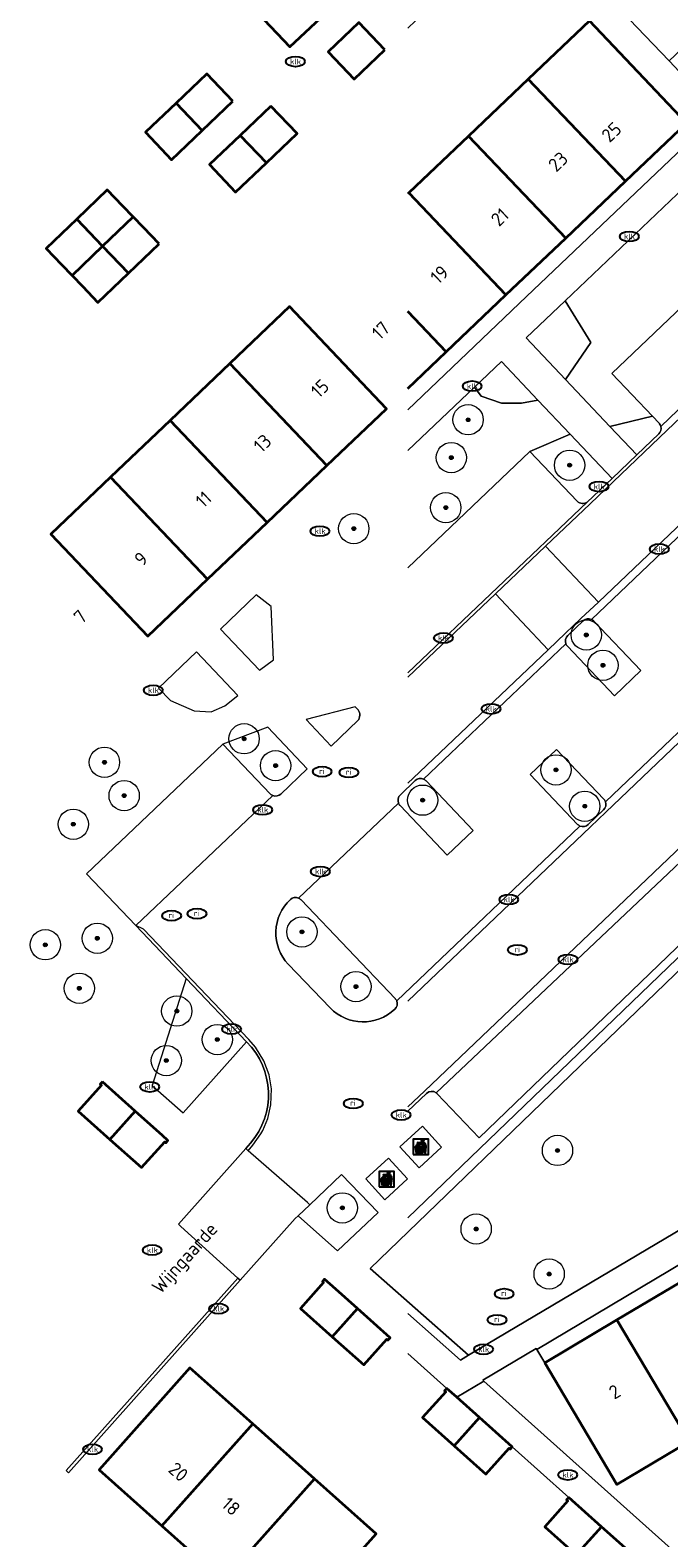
# Model space of a CAD drawing. Header units: metres. Extents: x 103671 to 105190, y 427150 to 429171.
# Tile 12 of 256: x 103671 to 103714, y 427369 to 427469. Entities that reach past the tile are written whole.
import ezdxf
from ezdxf.enums import TextEntityAlignment as Align

# ---------------------------------------------------------------- set-up
doc = ezdxf.new("R2010")
doc.units = ezdxf.units.M
for name, color, linetype, lineweight in [('B-WE-GR-BEPLANTING_CULTUUR_HEESTERS-GV', 253, 'Continuous', 18), ('B-WE-GR-BOOM-S', 253, 'Continuous', 25), ('B-WE-GR-HAAG-GV', 253, 'Continuous', 13), ('B-WE-IE-AFVAL APART PLAATS-S', 253, 'Continuous', 25), ('B-WE-IE-MEUBILAIR-S', 253, 'Continuous', 25), ('B-WE-OG-BEBOUWING-GV', 253, 'Continuous', 35), ('B-WE-OG-BEBOUWING-T18', 7, 'Continuous', 18), ('B-WE-OG-TERREIN_BEGROEID-GV', 253, 'Continuous', 18), ('B-WE-OG-TERREIN_ERF-GV', 253, 'Continuous', 18), ('B-WE-OG-TOPOGRAFIE-T18', 7, 'Continuous', 18), ('B-WE-VH-GESLOTENVERHARDING_BETON-GV', 253, 'Continuous', 18), ('B-WE-VH-ONVERHARD_ZAND-GV', 253, 'Continuous', 18), ('B-WE-VH-OPENVERHARDING-GV', 253, 'Continuous', 18), ('B-WE-VH-OPENVERHARDING_BETONSTRAATSTEEN-GV', 253, 'Continuous', 18), ('B-WE-VH-OPENVERHARDING_TEGEL-GV', 253, 'Continuous', 18)]:
    doc.layers.add(name, color=color, linetype=linetype, lineweight=lineweight)
doc.styles.add('NLCS-ISO', font='NLCS-ISO.ttf')
doc.styles.add('NLCS-ISO-M500-T18', font='NLCS-ISO.ttf', dxfattribs={"height": 0.9})

# ---------------------------------------------------------------- blocks, each defined once
blk = doc.blocks.new('SIE-AFVAL APART PLAATS-SO')
h = blk.add_hatch(color=256)
h.dxf.hatch_style = 1
h.paths.add_polyline_path([(-0.09, 0.07), (-1.76, 0.07, 0.819081), (-1.79, -0.09), (-1.4, -2.19, 0.36153), (-1.37, -2.21), (-0.47, -2.21, 0.36153), (-0.44, -2.19), (-0.05, -0.09, 0.819081)])
h.paths.add_polyline_path([(-0.16, -0.1), (-0.2, -0.33), (-0.49, -0.33), (-0.47, -0.1)], flags=16)
h.paths.add_polyline_path([(-0.55, -0.1), (-0.58, -0.33), (-0.87, -0.33), (-0.87, -0.1)], flags=16)
h.paths.add_polyline_path([(-0.22, -0.42), (-0.27, -0.73), (-0.53, -0.73), (-0.5, -0.42)], flags=16)
h.paths.add_polyline_path([(-0.58, -0.42), (-0.61, -0.73), (-0.87, -0.73), (-0.87, -0.42)], flags=16)
h.paths.add_polyline_path([(-0.95, -0.1), (-0.95, -0.33), (-1.27, -0.33), (-1.29, -0.1)], flags=16)
h.paths.add_polyline_path([(-0.95, -0.42), (-0.95, -0.73), (-1.23, -0.73), (-1.26, -0.42)], flags=16)
h.paths.add_polyline_path([(-0.29, -0.83), (-0.34, -1.09), (-0.56, -1.09), (-0.54, -0.83)], flags=16)
h.paths.add_polyline_path([(-0.62, -0.83), (-0.65, -1.09), (-0.87, -1.09), (-0.87, -0.83)], flags=16)
h.paths.add_polyline_path([(-0.95, -0.83), (-0.95, -1.09), (-1.2, -1.09), (-1.22, -0.83)], flags=16)
h.paths.add_polyline_path([(-1.35, -0.33), (-1.64, -0.33), (-1.69, -0.1), (-1.37, -0.1)], flags=16)
h.paths.add_polyline_path([(-1.34, -0.42), (-1.31, -0.73), (-1.57, -0.73), (-1.63, -0.42)], flags=16)
h.paths.add_polyline_path([(-0.36, -1.18), (-0.41, -1.44), (-0.6, -1.44), (-0.57, -1.18)], flags=16)
h.paths.add_polyline_path([(-0.65, -1.18), (-0.68, -1.44), (-0.87, -1.44), (-0.87, -1.18)], flags=16)
h.paths.add_polyline_path([(-1.3, -0.83), (-1.28, -1.09), (-1.5, -1.09), (-1.55, -0.83)], flags=16)
h.paths.add_polyline_path([(-0.95, -1.18), (-0.95, -1.44), (-1.17, -1.44), (-1.19, -1.18)], flags=16)
h.paths.add_polyline_path([(-0.42, -1.53), (-0.47, -1.79), (-0.63, -1.79), (-0.6, -1.53)], flags=16)
h.paths.add_polyline_path([(-1.27, -1.18), (-1.25, -1.44), (-1.44, -1.44), (-1.49, -1.18)], flags=16)
h.paths.add_polyline_path([(-0.69, -1.53), (-0.71, -1.79), (-0.87, -1.79), (-0.87, -1.53)], flags=16)
h.paths.add_polyline_path([(-0.95, -1.53), (-0.95, -1.79), (-1.13, -1.79), (-1.16, -1.53)], flags=16)
h.paths.add_polyline_path([(-1.24, -1.53), (-1.22, -1.79), (-1.37, -1.79), (-1.42, -1.53)], flags=16)
h.paths.add_polyline_path([(-0.49, -1.89), (-0.53, -2.13), (-0.66, -2.13), (-0.64, -1.89)], flags=16)
h.paths.add_polyline_path([(-0.72, -1.89), (-0.74, -2.13), (-0.87, -2.13), (-0.87, -1.89)], flags=16)
h.paths.add_polyline_path([(-0.95, -1.89), (-0.95, -2.13), (-1.1, -2.13), (-1.12, -1.89)], flags=16)
h.paths.add_polyline_path([(-1.21, -1.89), (-1.18, -2.13), (-1.31, -2.13), (-1.35, -1.89)], flags=16)
h.paths.add_polyline_path([(-0.19, 0.78, -0.01173), (-0.3, 0.78, -0.148797), (-0.42, 1.03, -0.136076), (-0.69, 0.87), (-0.78, 0.85, -0.038293), (-1.14, 0.96), (-1.19, 0.81, -0.243822), (-1.56, 0.45, 0.344326), (-1, 0.22, -0.139345), (-0.6, 0.22, 0.618436), (-0.56, 0.27, -0.441494), (-0.47, 0.44, 0.309048)])
h.paths.add_polyline_path([(-0.49, 0.51, 0.351556), (-0.64, 0.31, 0.121061), (-1.02, 0.29, -0.288745), (-1.45, 0.42, 0.203599), (-1.12, 0.79), (-1.09, 0.87, 0.083075), (-0.28, 0.71, -0.242261)], flags=16)
h.paths.add_polyline_path([(-0.4, 0.79, -0.023345), (-0.63, 0.82, 0.07081), (-0.46, 0.9, 0.059965)], flags=16)
h.paths.add_polyline_path([(1.12, 1.48), (-1.07, 1.48, 0.860559), (-1.08, 1.42), (0.29, 1, -0.146703), (0.53, 0.28, 0.421968), (0.56, 0.25), (1.6, 0.31, 0.450293), (1.63, 0.34, 0.122241)])
h.paths.add_polyline_path([(0.26, 1.93, 1), (1.07, 1.93, 1)])
h.paths.add_polyline_path([(1.65, 0.15, 0.429303), (1.62, 0.18), (0.55, 0.23, 0.38429), (0.51, 0.2), (0.16, -2.16, 0.83726), (0.22, -2.18), (0.99, -0.78, -0.688204), (1.05, -0.78), (1.36, -2.14, 0.84934), (1.42, -2.14)])
for p, q in [((-0.09, 0.07), (-1.76, 0.07)), ((-1.4, -2.19), (-1.79, -0.09)), ((-1.37, -0.1), (-1.69, -0.1)), ((-1.64, -0.33), (-1.69, -0.1)), ((-1.64, -0.33), (-1.35, -0.33)), ((-1.63, -0.42), (-1.34, -0.42)), ((-1.57, -0.73), (-1.63, -0.42)), ((-1.57, -0.73), (-1.31, -0.73)), ((-1.55, -0.83), (-1.3, -0.83)), ((-1.5, -1.09), (-1.55, -0.83)), ((-1.5, -1.09), (-1.28, -1.09)), ((-1.49, -1.18), (-1.27, -1.18)), ((-1.44, -1.44), (-1.49, -1.18)), ((-1.44, -1.44), (-1.25, -1.44)), ((-1.42, -1.53), (-1.24, -1.53)), ((-1.37, -1.79), (-1.42, -1.53)), ((-1.37, -1.79), (-1.22, -1.79)), ((-1.37, -2.21), (-0.47, -2.21)), ((-1.31, -2.13), (-1.35, -1.89)), ((-1.35, -1.89), (-1.21, -1.89)), ((-1.31, -2.13), (-1.18, -2.13)), ((-0.95, -0.1), (-1.29, -0.1)), ((-1.27, -0.33), (-0.95, -0.33)), ((-1.26, -0.42), (-0.95, -0.42)), ((-1.23, -0.73), (-0.95, -0.73)), ((-1.22, -0.83), (-0.95, -0.83)), ((-1.2, -1.09), (-0.95, -1.09)), ((-1.19, -1.18), (-0.95, -1.18)), ((-1.17, -1.44), (-0.95, -1.44)), ((-1.16, -1.53), (-0.95, -1.53)), ((-1.13, -1.79), (-0.95, -1.79)), ((-1.12, -1.89), (-0.95, -1.89)), ((-1.1, -2.13), (-0.95, -2.13)), ((-0.95, -0.1), (-0.95, -0.33)), ((-0.95, -0.42), (-0.95, -0.73)), ((-0.95, -0.83), (-0.95, -1.09)), ((-0.95, -1.18), (-0.95, -1.44)), ((-0.95, -1.53), (-0.95, -1.79)), ((-0.95, -1.89), (-0.95, -2.13)), ((-0.87, -0.1), (-0.87, -0.33)), ((-0.55, -0.1), (-0.87, -0.1)), ((-0.87, -0.33), (-0.58, -0.33)), ((-0.87, -0.42), (-0.87, -0.73)), ((-0.87, -0.42), (-0.58, -0.42)), ((-0.87, -0.73), (-0.61, -0.73)), ((-0.87, -0.83), (-0.62, -0.83)), ((-0.87, -0.83), (-0.87, -1.09)), ((-0.87, -1.09), (-0.65, -1.09)), ((-0.87, -1.18), (-0.65, -1.18)), ((-0.87, -1.18), (-0.87, -1.44)), ((-0.87, -1.44), (-0.68, -1.44)), ((-0.87, -1.53), (-0.69, -1.53)), ((-0.87, -1.53), (-0.87, -1.79)), ((-0.87, -1.79), (-0.71, -1.79)), ((-0.87, -1.89), (-0.87, -2.13)), ((-0.87, -1.89), (-0.72, -1.89)), ((-0.87, -2.13), (-0.74, -2.13)), ((-0.66, -2.13), (-0.53, -2.13)), ((-0.64, -1.89), (-0.49, -1.89)), ((-0.63, -1.79), (-0.47, -1.79)), ((-0.6, -1.44), (-0.41, -1.44)), ((-0.6, -1.53), (-0.42, -1.53)), ((-0.57, -1.18), (-0.36, -1.18)), ((-0.56, -1.09), (-0.34, -1.09)), ((-0.54, -0.83), (-0.29, -0.83)), ((-0.53, -0.73), (-0.27, -0.73)), ((-0.53, -2.13), (-0.49, -1.89)), ((-0.5, -0.42), (-0.22, -0.42)), ((-0.49, -0.33), (-0.2, -0.33)), ((-0.16, -0.1), (-0.47, -0.1)), ((-0.47, -1.79), (-0.42, -1.53)), ((-0.44, -2.19), (-0.05, -0.09)), ((-0.41, -1.44), (-0.36, -1.18)), ((-0.34, -1.09), (-0.29, -0.83)), ((-0.27, -0.73), (-0.22, -0.42)), ((-0.2, -0.33), (-0.16, -0.1))]:
    blk.add_line(p, q)
blk.add_lwpolyline([(-2.5, -2.51), (2.5, -2.51), (2.5, 2.49), (-2.5, 2.49)], close=True)
for points in [[(-0.78, 0.85, -0.038293), (-1.14, 0.96), (-1.19, 0.81, -0.243822), (-1.56, 0.45, 0.344326), (-1, 0.22, -0.139345), (-0.6, 0.22, 0.618436), (-0.56, 0.27, -0.441494), (-0.47, 0.44, 0.309048), (-0.19, 0.78, -0.01173), (-0.3, 0.78, -0.01173)], [(-0.78, 0.85), (-0.69, 0.87, 0.136076), (-0.42, 1.03, 0.156405), (-0.29, 0.77)], [(-0.78, 0.85), (-0.69, 0.87, 0.136076), (-0.42, 1.03, 0.148797), (-0.3, 0.78, 0.148797)], [(-0.63, 0.82, 0.07081), (-0.46, 0.9, 0.059965), (-0.4, 0.79, 0.059965)], [(-0.4, 0.79, -0.023345), (-0.63, 0.82)]]:
    blk.add_lwpolyline(points, format="xyb")
for points in [[(-1.09, 0.87), (-1.12, 0.79, -0.203599), (-1.45, 0.42, 0.288745), (-1.02, 0.29, -0.121061), (-0.64, 0.31, -0.351556), (-0.49, 0.51, 0.242261), (-0.28, 0.71, -0.083075)], [(-1.07, 1.48), (1.12, 1.48, -0.122241), (1.63, 0.34, -0.450293), (1.6, 0.31), (0.56, 0.25, -0.421968), (0.53, 0.28, 0.146703), (0.29, 1), (-1.08, 1.42, -0.860559)], [(0.55, 0.23), (1.62, 0.18, -0.429303), (1.65, 0.15), (1.42, -2.14, -0.84934), (1.36, -2.14), (1.05, -0.78, 0.688204), (0.99, -0.78), (0.22, -2.18, -0.83726), (0.16, -2.16), (0.51, 0.2, -0.38429)]]:
    blk.add_lwpolyline(points, format="xyb", close=True)
for points in [[(-1.35, -0.33), (-1.37, -0.1)], [(-1.31, -0.73), (-1.34, -0.42)], [(-1.28, -1.09), (-1.3, -0.83)], [(-1.27, -0.33), (-1.29, -0.1)], [(-1.25, -1.44), (-1.27, -1.18)], [(-1.23, -0.73), (-1.26, -0.42)], [(-1.22, -1.79), (-1.24, -1.53)], [(-1.2, -1.09), (-1.22, -0.83)], [(-1.18, -2.13), (-1.21, -1.89)], [(-1.17, -1.44), (-1.19, -1.18)], [(-1.18, -2.22), (-1.18, -2.21)], [(-1.13, -1.79), (-1.16, -1.53)], [(-1.1, -2.13), (-1.12, -1.89)], [(-0.74, -2.13), (-0.72, -1.89)], [(-0.71, -1.79), (-0.69, -1.53)], [(-0.68, -1.44), (-0.65, -1.18)], [(-0.66, -2.13), (-0.64, -1.89)], [(-0.65, -1.09), (-0.62, -0.83)], [(-0.63, -1.79), (-0.6, -1.53)], [(-0.61, -0.73), (-0.58, -0.42)], [(-0.6, -1.44), (-0.57, -1.18)], [(-0.58, -0.33), (-0.55, -0.1)], [(-0.56, -1.09), (-0.54, -0.83)], [(-0.53, -0.73), (-0.5, -0.42)], [(-0.49, -0.33), (-0.47, -0.1)]]:
    blk.add_lwpolyline(points)
blk.add_circle((0.66, 1.93), 0.401)
for centre, radius, start, end in [((-1.76, -0.01), 0.0869, 90, 247.281), ((-0.09, -0.01), 0.0869, 292.719, 90), ((-1.37, -2.18), 0.0318, 190.4943, 270), ((-0.47, -2.18), 0.0318, 270, 349.5057)]:
    blk.add_arc(centre, radius, start, end)
blk = doc.blocks.new('SIE-MEUBILAIR_PUT_KOLK-SO')
blk.add_ellipse((0, 0), major_axis=(1.25, 0), ratio=0.54)
at = {"style": 'NLCS-ISO'}
blk.add_text('klk', height=0.75, dxfattribs=at).set_placement((0.03, 0), align=Align.MIDDLE_CENTER)
blk = doc.blocks.new('SIE-MEUBILAIR_PUT_RIOOLPUT-SO')
blk.add_ellipse((0, 0), major_axis=(1.25, 0), ratio=0.54)
at = {"style": 'NLCS-ISO'}
blk.add_text('ri', height=0.75, dxfattribs=at).set_placement((-0.04, 0.07), align=Align.MIDDLE_CENTER)
blk = doc.blocks.new('SGR-BOOM_GBKN-SO')
at = {"linetype": 'ByBlock', "lineweight": 18}
h = blk.add_hatch(color=0, dxfattribs=at)
h.dxf.hatch_style = 1
edge = h.paths.add_edge_path()
edge.add_arc((0, 0), 0.25, 0, 360)
at = {"color": 0, "linetype": 'ByBlock', "lineweight": 18}
for radius in [2, 0.25]:
    blk.add_circle((0, 0), radius, dxfattribs=at)
at = {"color": 0, "linetype": 'ByBlock', "lineweight": 18, "style": 'NLCS-ISO'}
blk.add_attdef('SOORT', (2.5, 0), '', height=1.5, dxfattribs=at)

msp = doc.modelspace()

# ---------------------------------------------------------------- linework, layer by layer
at = {"layer": 'B-WE-GR-BEPLANTING_CULTUUR_HEESTERS-GV', "flags": 128}
for points in [[(103706.702, 427450.943), (103704.132, 427448.496), (103706.723, 427445.761), (103708.405, 427448.206)], [(103700.729, 427445.256), (103701.157, 427444.657), (103702.503, 427444.191), (103703.821, 427444.184), (103704.909, 427444.397), (103702.499, 427446.941)], [(103686.523, 427426.58), (103687.452, 427427.269), (103687.296, 427430.784), (103686.323, 427431.538), (103683.959, 427429.287)], [(103679.862, 427425.386), (103680.65, 427424.569), (103682.228, 427423.9), (103683.353, 427423.829), (103684.239, 427424.226), (103685.099, 427424.901), (103682.374, 427427.778)], [(103681.487, 427397.362), (103685.682, 427402.06), (103681.696, 427406.242), (103679.45, 427399.176)]]:
    msp.add_lwpolyline(points, close=True, dxfattribs=at)
for points in [[(103712.901, 427442.873), (103712.466, 427443.33), (103709.655, 427442.665), (103711.435, 427440.786), (103712.883, 427442.166)], [(103708.159, 427437.671), (103709.802, 427439.231), (103707.043, 427442.144), (103704.379, 427441.004), (103707.499, 427437.728)], [(103693.04, 427423.957), (103692.844, 427424.163), (103689.617, 427423.313), (103691.264, 427421.574)], [(103687.936, 427418.405), (103689.679, 427420.065), (103687.079, 427422.811), (103684.108, 427421.701), (103687.23, 427418.423)], [(103691.264, 427421.574), (103693.023, 427423.25)]]:
    msp.add_lwpolyline(points, dxfattribs=at)
at = {"layer": 'B-WE-GR-BEPLANTING_CULTUUR_HEESTERS-GV'}
for points in [[(103712.883, 427442.166, 0.265322), (103713.025, 427442.644)], [(103713.025, 427442.644, 0.132387), (103712.901, 427442.873)], [(103707.499, 427437.728, 0.378094), (103708.159, 427437.671)], [(103693.023, 427423.25, 0.340919), (103693.04, 427423.957)], [(103687.23, 427418.423, 0.118097), (103687.414, 427418.301)], [(103687.414, 427418.301, 0.28989), (103687.936, 427418.405)]]:
    msp.add_lwpolyline(points, format="xyb", dxfattribs=at)
at = {"layer": 'B-WE-GR-HAAG-GV', "flags": 128}
for points in [[(103706.86, 427428.156), (103709.963, 427424.894), (103711.704, 427426.552), (103708.601, 427429.813)], [(103707.894, 427429.83), (103706.877, 427428.862)], [(103709.26, 427418.059), (103706.132, 427421.336), (103704.399, 427419.684), (103707.528, 427416.406)], [(103695.812, 427417.644), (103698.917, 427414.38), (103700.63, 427416.01), (103697.524, 427419.273)], [(103696.817, 427419.291), (103695.829, 427418.351)], [(103708.234, 427416.389), (103709.243, 427417.352)], [(103696.327, 427384.138), (103699.798, 427381.059), (103700.331, 427381.375), (103693.836, 427387.099), (103722.754, 427414.989), (103722.428, 427415.434), (103722.361, 427415.526), (103696.327, 427390.441)], [(103695.484, 427404.913), (103689.272, 427411.423)], [(103688.424, 427407.172), (103691.193, 427404.297)]]:
    msp.add_lwpolyline(points, dxfattribs=at)
at = {"layer": 'B-WE-GR-HAAG-GV'}
for points in [[(103708.444, 427429.924, 0.30533), (103707.894, 427429.83)], [(103708.601, 427429.813, 0.096727), (103708.444, 427429.924)], [(103706.877, 427428.862, 0.303898), (103706.756, 427428.318)], [(103706.756, 427428.318, 0.098003), (103706.86, 427428.156)], [(103697.367, 427419.385, 0.30533), (103696.817, 427419.291)], [(103697.524, 427419.273, 0.100664), (103697.367, 427419.385)], [(103695.829, 427418.351, 0.303898), (103695.708, 427417.807)], [(103695.708, 427417.807, 0.100362), (103695.812, 427417.644)], [(103709.243, 427417.352, 0.306235), (103709.363, 427417.897)], [(103709.363, 427417.897, 0.102679), (103709.26, 427418.059)], [(103707.528, 427416.406, 0.096727), (103707.685, 427416.295)], [(103707.685, 427416.295, 0.305935), (103708.234, 427416.389)], [(103688.57, 427411.444, 0.415289), (103688.424, 427407.172)], [(103689.116, 427411.534, 0.3022), (103688.57, 427411.444)], [(103689.272, 427411.423, 0.094116), (103689.116, 427411.534)], [(103695.466, 427404.204, 0.307769), (103695.588, 427404.751)], [(103695.588, 427404.751, 0.098003), (103695.484, 427404.913)], [(103691.193, 427404.297, 0.40934), (103695.466, 427404.204)]]:
    msp.add_lwpolyline(points, format="xyb", dxfattribs=at)
at = {"layer": 'B-WE-OG-BEBOUWING-GV', "flags": 128}
for points in [[(103690.57, 427469.624), (103688.847, 427471.435), (103686.819, 427469.506), (103688.542, 427467.694)], [(103694.809, 427467.497), (103693.086, 427469.309), (103691.058, 427467.379), (103692.781, 427465.568)], [(103704.269, 427465.57), (103710.681, 427458.837), (103714.715, 427462.679), (103708.31, 427469.418)], [(103684.781, 427464.116), (103683.058, 427465.927), (103681.03, 427463.997), (103682.753, 427462.186)], [(103710.681, 427458.837), (103704.269, 427465.57), (103700.33, 427461.818), (103706.741, 427455.086)], [(103682.753, 427462.186), (103681.03, 427463.997), (103679.002, 427462.068), (103680.725, 427460.257)], [(103687.291, 427463.794), (103685.263, 427461.865), (103686.986, 427460.054), (103689.014, 427461.983)], [(103686.986, 427460.054), (103685.263, 427461.865), (103683.235, 427459.935), (103684.958, 427458.124)], [(103696.39, 427458.067), (103702.801, 427451.334), (103706.741, 427455.086), (103700.33, 427461.818)], [(103678.194, 427456.494), (103677.515, 427457.202), (103676.484, 427458.276), (103674.466, 427456.34), (103676.176, 427454.558)], [(103676.176, 427454.558), (103674.466, 427456.34), (103672.448, 427454.403), (103673.473, 427453.334), (103674.158, 427452.621)], [(103679.904, 427454.711), (103678.873, 427455.786), (103678.194, 427456.494), (103676.176, 427454.558), (103677.886, 427452.775)], [(103677.886, 427452.775), (103676.176, 427454.558), (103674.158, 427452.621), (103674.842, 427451.907), (103675.868, 427450.839)], [(103684.571, 427446.813), (103690.983, 427440.08), (103694.922, 427443.831), (103688.511, 427450.564)], [(103684.571, 427446.813), (103680.632, 427443.061), (103687.043, 427436.328), (103690.983, 427440.08)], [(103687.043, 427436.328), (103680.632, 427443.061), (103676.692, 427439.31), (103683.103, 427432.577)], [(103683.103, 427432.577), (103676.692, 427439.31), (103672.753, 427435.558), (103679.164, 427428.826)], [(103676.164, 427399.413), (103676.024, 427399.256), (103676.099, 427399.189), (103674.575, 427397.48), (103676.664, 427395.617), (103678.328, 427397.483)], [(103680.136, 427395.872), (103678.328, 427397.483), (103676.664, 427395.617), (103678.754, 427393.754), (103680.278, 427395.464), (103680.352, 427395.397), (103680.492, 427395.554)], [(103691.575, 427385.729), (103690.827, 427386.397), (103690.688, 427386.241), (103690.762, 427386.174), (103689.236, 427384.466), (103691.324, 427382.601), (103692.99, 427384.465)], [(103719.572, 427378.462), (103714.812, 427386.488), (103710.124, 427383.709), (103714.884, 427375.682)], [(103692.99, 427384.465), (103691.324, 427382.601), (103693.411, 427380.736), (103694.937, 427382.444), (103695.012, 427382.378), (103695.152, 427382.534)], [(103705.354, 427380.88), (103710.114, 427372.854), (103714.884, 427375.682), (103710.124, 427383.709)], [(103680.09, 427370.121), (103686.084, 427376.853), (103681.939, 427380.544), (103675.943, 427373.82)], [(103699.547, 427378.607), (103698.892, 427379.193), (103698.752, 427379.036), (103698.827, 427378.969), (103697.301, 427377.262), (103699.389, 427375.397), (103701.054, 427377.261)], [(103686.084, 427376.853), (103680.09, 427370.121), (103684.157, 427366.494), (103690.154, 427373.228)], [(103701.054, 427377.261), (103699.389, 427375.397), (103701.476, 427373.532), (103703.002, 427375.24), (103703.076, 427375.173), (103703.216, 427375.33)], [(103684.157, 427366.494), (103688.225, 427362.867), (103694.224, 427369.604), (103690.154, 427373.228)], [(103706.945, 427371.998), (103706.805, 427371.842), (103706.88, 427371.775), (103705.354, 427370.067), (103707.442, 427368.202), (103709.107, 427370.067)], [(103709.107, 427370.067), (103707.442, 427368.202), (103709.529, 427366.338), (103711.055, 427368.045), (103711.129, 427367.979), (103711.269, 427368.135)]]:
    msp.add_lwpolyline(points, close=True, dxfattribs=at)
for points in [[(103696.327, 427450.245), (103698.862, 427447.583), (103702.801, 427451.334), (103696.39, 427458.067), (103696.327, 427458.007)], [(103696.327, 427445.169), (103698.862, 427447.583), (103696.327, 427450.245)]]:
    msp.add_lwpolyline(points, dxfattribs=at)
at = {"layer": 'B-WE-OG-TERREIN_BEGROEID-GV', "flags": 128}
for points in [[(103706.723, 427445.761), (103709.655, 427442.665), (103712.466, 427443.33), (103709.781, 427446.149), (103718.697, 427454.64), (103719.618, 427457.736), (103716.875, 427460.631), (103706.702, 427450.943), (103708.405, 427448.206)], [(103733.129, 427400.834), (103722.754, 427414.989), (103693.836, 427387.099), (103700.331, 427381.375)], [(103691.945, 427393.302), (103689.853, 427391.308), (103689.078, 427390.569), (103691.685, 427388.256), (103694.355, 427390.801)]]:
    msp.add_lwpolyline(points, close=True, dxfattribs=at)
msp.add_lwpolyline([(103696.327, 427433.337), (103704.379, 427441.004), (103707.043, 427442.144), (103704.909, 427444.397), (103703.821, 427444.184), (103702.503, 427444.191), (103701.157, 427444.657), (103700.729, 427445.256), (103696.327, 427441.065)], dxfattribs=at)
at = {"layer": 'B-WE-OG-TERREIN_ERF-GV', "flags": 128}
for points in [[(103696.327, 427458.007), (103696.39, 427458.067), (103700.33, 427461.818), (103704.269, 427465.57), (103708.31, 427469.418), (103701.742, 427476.328), (103700.496, 427476.359), (103699.017, 427474.952), (103700.741, 427473.141), (103698.677, 427471.178), (103696.954, 427472.989), (103695.114, 427471.238), (103696.837, 427469.427), (103696.327, 427468.942)], [(103709.375, 427471.182), (103713.573, 427466.77), (103715.602, 427468.698), (103717.631, 427470.626)], [(103696.327, 427443.765), (103704.163, 427451.223), (103715.424, 427461.942), (103714.715, 427462.679), (103710.681, 427458.837), (103706.741, 427455.086), (103702.801, 427451.334), (103698.862, 427447.583), (103696.327, 427445.169)], [(103758.173, 427399.055), (103757.165, 427400.754), (103752.386, 427397.92), (103747.698, 427395.14), (103743.011, 427392.361), (103738.323, 427389.581), (103733.635, 427386.801), (103728.947, 427384.021), (103724.259, 427381.242), (103719.572, 427378.462), (103714.884, 427375.682), (103710.114, 427372.854), (103705.354, 427380.88), (103704.836, 427381.755), (103704.792, 427381.828), (103701.273, 427379.74), (103701.344, 427379.677), (103715.6, 427366.904)], [(103707.442, 427368.202), (103705.354, 427370.067), (103706.88, 427371.775), (103706.805, 427371.842), (103706.945, 427371.998), (103703.216, 427375.33), (103703.076, 427375.173), (103703.002, 427375.24), (103701.476, 427373.532), (103699.389, 427375.397), (103697.301, 427377.262), (103698.827, 427378.969), (103698.752, 427379.036), (103698.892, 427379.193), (103696.327, 427381.484)]]:
    msp.add_lwpolyline(points, dxfattribs=at)
msp.add_lwpolyline([(103719.5, 427389.268), (103724.188, 427392.048), (103728.876, 427394.828), (103733.563, 427397.607), (103738.251, 427400.387), (103742.939, 427403.167), (103747.627, 427405.947), (103752.397, 427408.775), (103751.831, 427409.726), (103704.836, 427381.755), (103705.354, 427380.88), (103710.124, 427383.709), (103714.812, 427386.488)], close=True, dxfattribs=at)
at = {"layer": 'B-WE-VH-GESLOTENVERHARDING_BETON-GV', "flags": 128}
for points in [[(103697.294, 427396.487), (103695.8, 427395.119), (103697.061, 427393.741), (103698.555, 427395.108)], [(103695.041, 427394.385), (103693.547, 427393.017), (103694.808, 427391.639), (103696.302, 427393.006)]]:
    msp.add_lwpolyline(points, close=True, dxfattribs=at)
at = {"layer": 'B-WE-VH-ONVERHARD_ZAND-GV', "flags": 128}
for points in [[(103706.86, 427428.156), (103709.963, 427424.894), (103711.704, 427426.552), (103708.601, 427429.813)], [(103707.894, 427429.83), (103706.877, 427428.862)], [(103709.26, 427418.059), (103706.132, 427421.336), (103704.399, 427419.684), (103707.528, 427416.406)], [(103695.812, 427417.644), (103698.917, 427414.38), (103700.63, 427416.01), (103697.524, 427419.273)], [(103696.817, 427419.291), (103695.829, 427418.351)], [(103708.234, 427416.389), (103709.243, 427417.352)], [(103696.327, 427384.138), (103699.798, 427381.059), (103700.331, 427381.375), (103693.836, 427387.099), (103722.754, 427414.989), (103722.428, 427415.434), (103722.361, 427415.526), (103696.327, 427390.441)], [(103695.484, 427404.913), (103689.272, 427411.423)], [(103688.424, 427407.172), (103691.193, 427404.297)]]:
    msp.add_lwpolyline(points, dxfattribs=at)
at = {"layer": 'B-WE-VH-ONVERHARD_ZAND-GV'}
for points in [[(103708.444, 427429.924, 0.30533), (103707.894, 427429.83)], [(103708.601, 427429.813, 0.096727), (103708.444, 427429.924)], [(103706.877, 427428.862, 0.303898), (103706.756, 427428.318)], [(103706.756, 427428.318, 0.098003), (103706.86, 427428.156)], [(103697.367, 427419.385, 0.30533), (103696.817, 427419.291)], [(103697.524, 427419.273, 0.100664), (103697.367, 427419.385)], [(103695.829, 427418.351, 0.303898), (103695.708, 427417.807)], [(103695.708, 427417.807, 0.100362), (103695.812, 427417.644)], [(103709.243, 427417.352, 0.306235), (103709.363, 427417.897)], [(103709.363, 427417.897, 0.102679), (103709.26, 427418.059)], [(103707.528, 427416.406, 0.096727), (103707.685, 427416.295)], [(103707.685, 427416.295, 0.305935), (103708.234, 427416.389)], [(103688.57, 427411.444, 0.415289), (103688.424, 427407.172)], [(103689.116, 427411.534, 0.3022), (103688.57, 427411.444)], [(103689.272, 427411.423, 0.094116), (103689.116, 427411.534)], [(103695.466, 427404.204, 0.307769), (103695.588, 427404.751)], [(103695.588, 427404.751, 0.098003), (103695.484, 427404.913)], [(103691.193, 427404.297, 0.40934), (103695.466, 427404.204)]]:
    msp.add_lwpolyline(points, format="xyb", dxfattribs=at)
at = {"layer": 'B-WE-VH-OPENVERHARDING-GV', "flags": 128}
for points in [[(103702.751, 427515.713), (103702.926, 427515.576), (103715.486, 427505.686), (103716.567, 427504.835), (103729.598, 427494.575), (103730.674, 427493.727), (103740.107, 427486.301), (103742.873, 427484.123), (103745.977, 427481.679), (103766.991, 427465.133), (103760.077, 427458.541), (103744.32, 427443.519), (103741.067, 427440.419), (103734.978, 427434.614), (103721.422, 427421.692), (103720.197, 427420.524), (103718.181, 427418.602), (103715.39, 427415.941), (103697.413, 427398.804), (103696.327, 427397.769)], [(103696.327, 427426.107), (103702.111, 427431.615), (103705.416, 427434.763), (103708.351, 427437.559), (103713.438, 427442.404), (103722.961, 427451.474), (103726.646, 427454.985), (103742.466, 427470.053), (103743.031, 427470.588), (103743.711, 427471.401), (103744.003, 427471.902), (103744.304, 427472.646), (103744.497, 427473.6), (103744.522, 427474.165), (103744.385, 427475.231), (103743.965, 427476.339), (103743.275, 427477.326), (103742.879, 427477.703), (103742.754, 427477.822), (103736.96, 427482.367), (103701.46, 427510.211), (103701.415, 427509.979), (103714.138, 427500), (103742.616, 427477.663)], [(103721.965, 427451.258), (103713.025, 427442.644)], [(103712.883, 427442.166), (103711.435, 427440.786), (103709.802, 427439.231), (103708.159, 427437.671), (103696.327, 427426.398)], [(103707.499, 427437.728), (103704.379, 427441.004), (103696.327, 427433.337)], [(103717.333, 427439.101), (103708.897, 427431.074), (103707.749, 427429.982), (103706.732, 427429.014), (103705.575, 427427.913), (103696.672, 427419.443), (103696.327, 427419.115)], [(103708.444, 427429.924), (103717.356, 427438.404)], [(103717.356, 427438.404), (103708.444, 427429.924)], [(103696.327, 427426.398), (103708.159, 427437.671)], [(103708.601, 427429.813), (103711.704, 427426.552), (103709.963, 427424.894), (103706.86, 427428.156)], [(103706.877, 427428.862), (103707.894, 427429.83)], [(103697.367, 427419.385), (103706.756, 427428.318)], [(103706.756, 427428.318), (103697.367, 427419.385)], [(103718.492, 427426.608), (103709.363, 427417.897)], [(103709.363, 427417.897), (103718.492, 427426.608)], [(103696.327, 427404.736), (103708.379, 427416.237), (103709.388, 427417.2), (103714.716, 427422.284)], [(103707.528, 427416.406), (103704.399, 427419.684), (103706.132, 427421.336), (103709.26, 427418.059)], [(103697.524, 427419.273), (103700.63, 427416.01), (103698.917, 427414.38), (103695.812, 427417.644)], [(103695.829, 427418.351), (103696.817, 427419.291)], [(103689.116, 427411.534), (103695.708, 427417.807)], [(103695.708, 427417.807), (103689.116, 427411.534)], [(103709.243, 427417.352), (103708.234, 427416.389)], [(103707.685, 427416.295), (103695.588, 427404.751)], [(103695.588, 427404.751), (103707.685, 427416.295)], [(103698.191, 427398.699), (103715.518, 427415.082)], [(103689.272, 427411.423), (103695.484, 427404.913)], [(103685.624, 427395.009), (103685.787, 427394.866), (103686.1, 427395.227), (103686.61, 427395.985), (103686.762, 427396.211), (103687.085, 427396.989), (103687.291, 427397.903), (103687.321, 427398.953), (103687.164, 427399.886), (103686.826, 427400.805), (103686.266, 427401.713), (103685.837, 427402.202), (103678.886, 427409.496), (103678.374, 427409.728), (103681.696, 427406.242), (103685.682, 427402.06)], [(103691.193, 427404.297), (103688.424, 427407.172)], [(103696.327, 427397.479), (103697.558, 427398.652)], [(103685.939, 427395.362), (103685.624, 427395.009)]]:
    msp.add_lwpolyline(points, dxfattribs=at)
at = {"layer": 'B-WE-VH-OPENVERHARDING-GV'}
for points in [[(103713.025, 427442.644, -0.265322), (103712.883, 427442.166)], [(103708.159, 427437.671, -0.378094), (103707.499, 427437.728)], [(103707.894, 427429.83, -0.30533), (103708.444, 427429.924)], [(103708.444, 427429.924, -0.096727), (103708.601, 427429.813)], [(103706.756, 427428.318, -0.303898), (103706.877, 427428.862)], [(103706.86, 427428.156, -0.098003), (103706.756, 427428.318)], [(103693.04, 427423.957, -0.340919), (103693.023, 427423.25)], [(103696.817, 427419.291, -0.30533), (103697.367, 427419.385)], [(103697.367, 427419.385, -0.100664), (103697.524, 427419.273)], [(103687.936, 427418.405, -0.28989), (103687.414, 427418.301)], [(103695.708, 427417.807, -0.303898), (103695.829, 427418.351)], [(103695.812, 427417.644, -0.100362), (103695.708, 427417.807)], [(103709.363, 427417.897, -0.306235), (103709.243, 427417.352)], [(103709.26, 427418.059, -0.102679), (103709.363, 427417.897)], [(103707.685, 427416.295, -0.096727), (103707.528, 427416.406)], [(103708.234, 427416.389, -0.305935), (103707.685, 427416.295)], [(103688.424, 427407.172, -0.415289), (103688.57, 427411.444)], [(103688.57, 427411.444, -0.3022), (103689.116, 427411.534)], [(103689.116, 427411.534, -0.094116), (103689.272, 427411.423)], [(103695.588, 427404.751, -0.307769), (103695.466, 427404.204)], [(103695.484, 427404.913, -0.098003), (103695.588, 427404.751)], [(103695.466, 427404.204, -0.40934), (103691.193, 427404.297)], [(103685.682, 427402.06, -0.391009), (103685.939, 427395.362)], [(103697.558, 427398.652, -0.357956), (103698.191, 427398.699)]]:
    msp.add_lwpolyline(points, format="xyb", dxfattribs=at)
at = {"layer": 'B-WE-VH-OPENVERHARDING-GV', "flags": 128}
for points in [[(103685.624, 427395.009), (103681.182, 427390.023), (103681.337, 427389.882), (103685.11, 427386.466), (103685.265, 427386.325), (103688.893, 427390.392), (103689.078, 427390.569), (103689.853, 427391.308), (103689.695, 427391.447), (103685.787, 427394.866)], [(103685.265, 427386.325), (103685.11, 427386.466), (103673.778, 427373.765), (103673.936, 427373.626)]]:
    msp.add_lwpolyline(points, close=True, dxfattribs=at)
at = {"layer": 'B-WE-VH-OPENVERHARDING_BETONSTRAATSTEEN-GV', "flags": 128}
for points in [[(103736.418, 427479.768), (103717.866, 427462.255), (103716.862, 427463.31), (103715.424, 427461.942), (103704.163, 427451.223), (103696.327, 427443.765)], [(103696.327, 427441.065), (103700.729, 427445.256), (103702.499, 427446.941), (103704.909, 427444.397), (103707.043, 427442.144), (103709.802, 427439.231), (103711.435, 427440.786), (103709.655, 427442.665), (103706.723, 427445.761), (103704.132, 427448.496), (103706.702, 427450.943), (103716.875, 427460.631), (103719.618, 427457.736), (103724.176, 427452.923), (103725.695, 427454.369), (103721.095, 427459.226), (103719.354, 427461.064), (103725.682, 427467.037), (103729.757, 427470.884)], [(103721.816, 427451.365), (103718.697, 427454.64), (103709.781, 427446.149), (103712.466, 427443.33), (103712.901, 427442.873)], [(103713.025, 427442.644), (103721.965, 427451.258)], [(103696.327, 427390.441), (103722.361, 427415.526), (103723.945, 427417.052), (103738.958, 427431.517), (103740.496, 427432.999), (103742.794, 427435.213), (103744.331, 427436.695), (103757.395, 427449.282), (103757.813, 427448.837), (103758.836, 427447.748)], [(103696.327, 427419.115), (103696.672, 427419.443), (103705.575, 427427.913), (103702.111, 427431.615), (103696.327, 427426.107)], [(103687.23, 427418.423), (103684.108, 427421.701), (103675.12, 427413.142), (103678.374, 427409.728), (103687.414, 427418.301)], [(103696.327, 427397.769), (103697.413, 427398.804), (103715.39, 427415.941), (103718.181, 427418.602), (103714.716, 427422.284), (103709.388, 427417.2), (103708.379, 427416.237), (103696.327, 427404.736)], [(103720.342, 427420.372), (103718.951, 427419.046), (103721.964, 427415.884), (103718.205, 427412.263), (103701.04, 427395.724), (103698.265, 427398.635)], [(103696.327, 427381.484), (103698.892, 427379.193), (103699.547, 427378.607), (103701.344, 427379.677), (103701.273, 427379.74), (103704.792, 427381.828), (103704.836, 427381.755), (103751.831, 427409.726), (103750.868, 427411.358), (103736.676, 427402.938), (103730.902, 427409.339), (103724.433, 427416.512), (103724.029, 427416.958), (103723.945, 427417.052), (103722.361, 427415.526), (103722.428, 427415.434), (103722.754, 427414.989), (103733.129, 427400.834), (103700.331, 427381.375), (103699.798, 427381.059), (103696.327, 427384.138)], [(103718.205, 427412.263), (103715.518, 427415.082), (103698.191, 427398.699)], [(103698.265, 427398.635), (103701.04, 427395.724), (103718.205, 427412.263)], [(103697.558, 427398.652), (103696.327, 427397.479)], [(103681.182, 427390.023), (103685.624, 427395.009), (103685.939, 427395.362)]]:
    msp.add_lwpolyline(points, dxfattribs=at)
for points in [[(103726.459, 427447.783), (103722.961, 427451.474), (103713.438, 427442.404), (103708.351, 427437.559), (103705.416, 427434.763), (103708.897, 427431.074), (103717.333, 427439.101), (103718.337, 427440.056)], [(103705.575, 427427.913), (103706.732, 427429.014), (103707.749, 427429.982), (103708.897, 427431.074), (103705.416, 427434.763), (103702.111, 427431.615)], [(103697.061, 427393.741), (103695.8, 427395.119), (103697.294, 427396.487), (103698.555, 427395.108)], [(103694.808, 427391.639), (103693.547, 427393.017), (103695.041, 427394.385), (103696.302, 427393.006)]]:
    msp.add_lwpolyline(points, close=True, dxfattribs=at)
at = {"layer": 'B-WE-VH-OPENVERHARDING_BETONSTRAATSTEEN-GV'}
for points in [[(103712.901, 427442.873, -0.132387), (103713.025, 427442.644)], [(103687.414, 427418.301, -0.118097), (103687.23, 427418.423)], [(103685.939, 427395.362, 0.391009), (103685.682, 427402.06)], [(103698.191, 427398.699, 0.357956), (103697.558, 427398.652)], [(103698.265, 427398.635, 0.044301), (103698.191, 427398.699)], [(103698.191, 427398.699, -0.044301), (103698.265, 427398.635)]]:
    msp.add_lwpolyline(points, format="xyb", dxfattribs=at)
at = {"layer": 'B-WE-VH-OPENVERHARDING_TEGEL-GV', "flags": 128}
for points in [[(103696.327, 427472.393), (103696.954, 427472.989), (103699.017, 427474.952), (103700.496, 427476.359), (103701.742, 427476.328), (103708.31, 427469.418), (103714.715, 427462.679), (103715.424, 427461.942), (103716.862, 427463.31), (103715.295, 427464.958), (103713.573, 427466.77), (103709.375, 427471.182), (103707.446, 427473.21), (103705.515, 427475.237), (103702.707, 427478.189), (103700.96, 427478.233), (103699.813, 427478.885), (103699.205, 427479.524), (103697.483, 427481.336), (103696.327, 427482.552)], [(103715.6, 427366.904), (103701.344, 427379.677), (103699.547, 427378.607), (103701.054, 427377.261), (103703.216, 427375.33), (103706.945, 427371.998), (103709.107, 427370.067), (103711.269, 427368.135)]]:
    msp.add_lwpolyline(points, dxfattribs=at)

# ---------------------------------------------------------------- block references
at = {"layer": 'B-WE-GR-BOOM-S', "xscale": 0.5, "yscale": 0.5, "zscale": 0.5}
for p in [(103700.3, 427443.1), (103699.191, 427440.601), (103707, 427440.1), (103698.828, 427437.301), (103692.757, 427435.915), (103708.1, 427428.9), (103709.2, 427426.9), (103685.515, 427422.05), (103676.3, 427420.5), (103687.595, 427420.278), (103706.1, 427420), (103677.6, 427418.3), (103697.3, 427418), (103708, 427417.6), (103674.243, 427416.412), (103672.395, 427408.459), (103675.827, 427408.888), (103689.334, 427409.308), (103674.639, 427405.588), (103692.9, 427405.7), (103681.074, 427404.086), (103683.747, 427402.205), (103680.381, 427400.819), (103706.2, 427394.888), (103692, 427391.1), (103700.833, 427389.707), (103705.651, 427386.737)]:
    msp.add_blockref('SGR-BOOM_GBKN-SO', p, dxfattribs=at)
at = {"layer": 'B-WE-IE-AFVAL APART PLAATS-S', "xscale": 0.2, "yscale": 0.2, "zscale": 0.2}
for p in [(103697.176, 427395.125), (103694.926, 427393)]:
    msp.add_blockref('SIE-AFVAL APART PLAATS-SO', p, dxfattribs=at)
at = {"layer": 'B-WE-IE-MEUBILAIR-S', "xscale": 0.5, "yscale": 0.5, "zscale": 0.5}
for name, p in [('SIE-MEUBILAIR_PUT_KOLK-SO', (103688.9, 427466.73)), ('SIE-MEUBILAIR_PUT_KOLK-SO', (103710.94, 427455.19)), ('SIE-MEUBILAIR_PUT_KOLK-SO', (103700.57, 427445.32)), ('SIE-MEUBILAIR_PUT_KOLK-SO', (103708.94, 427438.69)), ('SIE-MEUBILAIR_PUT_KOLK-SO', (103690.52, 427435.75)), ('SIE-MEUBILAIR_PUT_KOLK-SO', (103712.92, 427434.57)), ('SIE-MEUBILAIR_PUT_KOLK-SO', (103698.67, 427428.7)), ('SIE-MEUBILAIR_PUT_KOLK-SO', (103679.52, 427425.25)), ('SIE-MEUBILAIR_PUT_KOLK-SO', (103701.82, 427424.02)), ('SIE-MEUBILAIR_PUT_RIOOLPUT-SO', (103690.669, 427419.882)), ('SIE-MEUBILAIR_PUT_RIOOLPUT-SO', (103692.435, 427419.827)), ('SIE-MEUBILAIR_PUT_KOLK-SO', (103686.74, 427417.36)), ('SIE-MEUBILAIR_PUT_KOLK-SO', (103690.55, 427413.29)), ('SIE-MEUBILAIR_PUT_KOLK-SO', (103702.99, 427411.45)), ('SIE-MEUBILAIR_PUT_RIOOLPUT-SO', (103680.732, 427410.379)), ('SIE-MEUBILAIR_PUT_RIOOLPUT-SO', (103682.408, 427410.512)), ('SIE-MEUBILAIR_PUT_RIOOLPUT-SO', (103703.555, 427408.119)), ('SIE-MEUBILAIR_PUT_KOLK-SO', (103706.89, 427407.49)), ('SIE-MEUBILAIR_PUT_KOLK-SO', (103684.69, 427402.9)), ('SIE-MEUBILAIR_PUT_KOLK-SO', (103679.29, 427399.08)), ('SIE-MEUBILAIR_PUT_RIOOLPUT-SO', (103692.723, 427397.988)), ('SIE-MEUBILAIR_PUT_KOLK-SO', (103695.88, 427397.23)), ('SIE-MEUBILAIR_PUT_KOLK-SO', (103679.45, 427388.32)), ('SIE-MEUBILAIR_PUT_RIOOLPUT-SO', (103702.679, 427385.436)), ('SIE-MEUBILAIR_PUT_KOLK-SO', (103683.83, 427384.45)), ('SIE-MEUBILAIR_PUT_RIOOLPUT-SO', (103702.212, 427383.714)), ('SIE-MEUBILAIR_PUT_KOLK-SO', (103701.32, 427381.77)), ('SIE-MEUBILAIR_PUT_KOLK-SO', (103675.51, 427375.17)), ('SIE-MEUBILAIR_PUT_KOLK-SO', (103706.88, 427373.48))]:
    msp.add_blockref(name, p, dxfattribs=at)

# ---------------------------------------------------------------- texts
at = {"layer": 'B-WE-OG-BEBOUWING-T18', "style": 'NLCS-ISO-M500-T18'}
for s, rotation, p in [('25', 43.5, (103709.765, 427462.08)), ('23', 43.6, (103706.239, 427460.131)), ('21', 43.6, (103702.395, 427456.471)), ('19', 43.6, (103698.411, 427452.677)), ('17', 43.6, (103694.536, 427448.987)), ('15', 43.6, (103690.521, 427445.164)), ('13', 43.6, (103686.728, 427441.551)), ('11', 43.6, (103682.836, 427437.845)), ('9', 43.6, (103678.715, 427433.922)), ('7', 43.6, (103674.706, 427430.104)), ('2', 30.7, (103709.971, 427378.968)), ('20', 318.3, (103681.18, 427373.682)), ('18', 318.3, (103684.656, 427371.408))]:
    msp.add_text(s, height=0.9, rotation=rotation, dxfattribs=at).set_placement(p, align=Align.MIDDLE)
at = {"layer": 'B-WE-OG-TOPOGRAFIE-T18', "style": 'NLCS-ISO-M500-T18'}
msp.add_text('Wijngaarde', height=0.9, rotation=48.2, dxfattribs=at).set_placement((103681.683, 427387.715), align=Align.MIDDLE)

doc.saveas('drawing.dxf')
